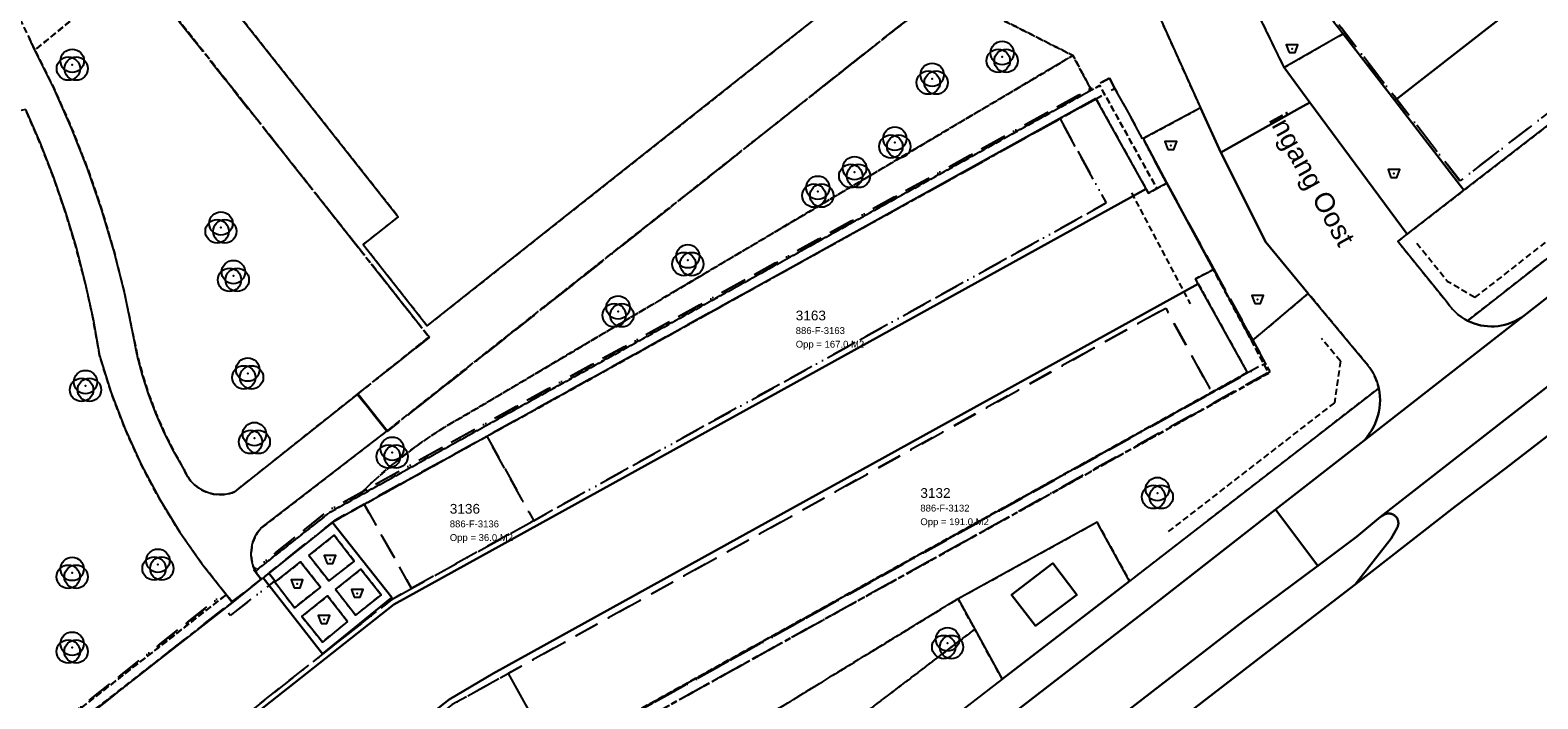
# Model space of a CAD drawing. Header units: millimetres. Extents: x 147731170 to 148246816, y 410327848 to 410827848.
# Tile 20 of 79: x 147777500 to 147854960, y 410634405 to 410668735. Entities that reach past the tile are written whole.
import ezdxf
from ezdxf.enums import TextEntityAlignment as Align

# ---------------------------------------------------------------- set-up
doc = ezdxf.new("R2010")
doc.units = ezdxf.units.MM
doc.header["$LTSCALE"] = 100
doc.linetypes.add('BORDER', pattern=[44.45, 12.7, -6.35, 12.7, -6.35, 0, -6.35])
doc.linetypes.add('HIDDEN2', pattern=[4.7625, 3.175, -1.5875])
for name, color, linetype in [('ADRES_STRAATNAAM', 7, 'Continuous'), ('BAK', 14, 'Continuous'), ('BEGROEIDTERREINDEEL', 3, 'HIDDEN2'), ('KADASTRALE_CODE', 7, 'Continuous'), ('KADASTRALE_OPPERVLAK', 7, 'Continuous'), ('ONBEGROEIDTERREINDEEL', 15, 'HIDDEN2'), ('ONDERSTEUNENDWEGDEEL', 7, 'Continuous'), ('OVERIGBOUWWERK', 7, 'Continuous'), ('PAND', 240, 'Continuous'), ('PERCEEL', 210, 'BORDER'), ('PERCEELNUMMER', 7, 'Continuous'), ('SCHEIDING', 14, 'HIDDEN2'), ('VEGETATIEOBJECT', 92, 'Continuous'), ('WEGDEEL', 8, 'Continuous')]:
    doc.layers.add(name, color=color, linetype=linetype)
doc.styles.get("Standard").update_dxf_attribs({"font": 'arial.ttf'})

# ---------------------------------------------------------------- blocks, each defined once
blk = doc.blocks.new('BAK')
at = {"flags": 128}
blk.add_lwpolyline([(-150, -200), (150, -200), (300, 200), (-300, 200), (-150, -200)], dxfattribs=at)
blk.add_point((0, 0))
blk = doc.blocks.new('VEGETATIEOBJECT')
for centre in [(0, 200), (-200, -200), (200, -200)]:
    blk.add_circle(centre, 600)
blk.add_point((0, 0))

msp = doc.modelspace()

# ---------------------------------------------------------------- linework, layer by layer
at = {"layer": 'BEGROEIDTERREINDEEL', "flags": 128}
for points in [[(147834743, 410702547), (147834273, 410701991), (147833830, 410701412), (147833418, 410700811), (147833035, 410700191), (147832684, 410699553), (147832364, 410698898), (147832078, 410698228), (147831718, 410697373), (147831418, 410696494), (147831181, 410695598), (147831006, 410694686), (147830896, 410693765), (147830850, 410692838), (147830868, 410691910), (147830952, 410690986), (147831099, 410690070), (147831310, 410689166), (147831583, 410688280), (147831918, 410687414), (147832312, 410686574), (147838182, 410674538), (147841919, 410666818), (147844951, 410668553), (147844442, 410669200), (147844448, 410669205), (147844909, 410669565), (147841518, 410674040), (147840921, 410673730), (147833035, 410688886), (147832696, 410689549), (147832402, 410690234), (147832154, 410690937), (147831954, 410691655), (147831803, 410692384), (147831700, 410693122), (147831647, 410693866), (147831644, 410694611), (147831691, 410695354), (147831787, 410696093), (147831933, 410696824), (147832127, 410697543), (147832369, 410698248), (147832657, 410698935), (147832991, 410699602), (147833368, 410700244), (147833788, 410700860), (147834247, 410701446), (147834745, 410702001), (147835279, 410702520), (147835847, 410703003), (147836445, 410703447), (147837072, 410703850), (147838808, 410704767), (147840596, 410705579), (147842429, 410706281), (147844301, 410706871), (147846205, 410707348), (147848135, 410707710), (147850083, 410707955), (147856142, 410708788), (147856077, 410709181), (147854277, 410709044), (147852482, 410708863), (147850691, 410708639), (147848905, 410708373), (147847127, 410708063), (147845357, 410707711), (147843596, 410707316), (147842724, 410707162), (147841862, 410706956), (147841015, 410706698), (147840185, 410706390), (147839374, 410706032), (147838587, 410705626), (147837826, 410705173), (147837094, 410704675), (147836393, 410704134), (147835726, 410703551), (147835095, 410702929), (147835044, 410702875), (147834993, 410702821), (147834943, 410702767), (147834892, 410702712), (147834842, 410702657), (147834793, 410702602), (147834743, 410702547)], [(147797166, 410683229), (147807863, 410691688), (147824470, 410670767), (147831076, 410667434), (147831568, 410666512), (147832022, 410665662), (147832453, 410665900), (147835391, 410660603), (147835906, 410660879), (147834677, 410663168), (147837633, 410664755), (147825044, 410692702), (147824749, 410693174), (147824424, 410693625), (147824070, 410694054), (147823689, 410694459), (147823282, 410694837), (147822850, 410695188), (147822396, 410695510), (147821923, 410695801), (147821430, 410696060), (147820922, 410696286), (147820401, 410696479), (147819867, 410696636), (147819325, 410696758), (147818775, 410696844), (147818221, 410696893), (147817665, 410696906), (147817110, 410696882), (147816557, 410696822), (147816009, 410696725), (147803423, 410693211), (147802278, 410692838), (147801141, 410692439), (147800014, 410692015), (147798896, 410691565), (147797789, 410691090), (147796693, 410690590), (147795609, 410690065), (147795462, 410689978), (147795321, 410689881), (147795186, 410689775), (147795059, 410689660), (147794940, 410689537), (147794830, 410689406), (147794728, 410689269), (147794636, 410689124), (147794554, 410688974), (147794482, 410688819), (147794420, 410688659), (147794370, 410688495), (147794330, 410688329), (147794302, 410688160), (147794285, 410687990), (147794280, 410687819), (147794286, 410687648), (147794303, 410687477), (147794332, 410687309), (147794372, 410687142), (147794423, 410686979), (147794485, 410686819), (147794557, 410686664), (147795683, 410685107), (147797166, 410683229)], [(147782966, 410671986), (147793701, 410680479), (147792201, 410682401), (147791915, 410682782), (147791615, 410683151), (147791301, 410683508), (147790973, 410683853), (147790632, 410684185), (147790279, 410684503), (147789913, 410684808), (147789752, 410684931), (147789582, 410685042), (147789405, 410685141), (147789221, 410685226), (147789032, 410685298), (147788837, 410685356), (147788639, 410685399), (147788439, 410685429), (147788237, 410685443), (147788034, 410685444), (147787832, 410685429), (147787631, 410685400), (147787433, 410685356), (147785299, 410684382), (147783132, 410683484), (147780934, 410682664), (147778709, 410681922), (147776458, 410681260), (147774186, 410680679), (147771894, 410680178), (147771817, 410680055), (147771749, 410679927), (147771689, 410679794), (147771638, 410679658), (147771597, 410679519), (147771565, 410679377), (147771543, 410679234), (147771530, 410679089), (147771527, 410678944), (147771533, 410678799), (147771550, 410678655), (147771576, 410678512), (147771611, 410678371), (147771656, 410678233), (147771710, 410678098), (147771773, 410677967), (147771845, 410677841), (147773447, 410675645), (147773825, 410675126), (147774188, 410674596), (147774534, 410674055), (147774863, 410673504), (147775176, 410672943), (147775471, 410672373), (147775749, 410671794), (147776038, 410671213), (147776325, 410670631), (147776611, 410670049), (147776896, 410669466), (147777179, 410668883), (147777461, 410668299), (147777742, 410667714), (147782966, 410671986)], [(147851352, 410653818), (147863910, 410663645), (147864507, 410664064), (147865073, 410664525), (147865605, 410665026), (147866099, 410665563), (147866553, 410666134), (147866965, 410666737), (147867333, 410667367), (147871920, 410676545), (147851159, 410660514), (147848239, 410658260), (147847764, 410657893), (147850323, 410654730), (147850439, 410654569), (147850567, 410654417), (147850706, 410654275), (147850855, 410654144), (147851012, 410654023), (147851178, 410653914), (147851352, 410653818)], [(147794341, 410650066), (147797992, 410652980), (147782966, 410671986), (147777742, 410667714), (147778730, 410665728), (147779632, 410663702), (147780445, 410661639), (147781169, 410659542), (147781801, 410657416), (147782340, 410655265), (147782786, 410653092), (147783005, 410652052), (147783278, 410651025), (147783603, 410650014), (147783980, 410649020), (147784408, 410648048), (147784885, 410647098), (147785411, 410646175), (147785464, 410646048), (147785525, 410645925), (147785595, 410645807), (147785672, 410645694), (147785758, 410645586), (147785850, 410645485), (147785950, 410645390), (147786056, 410645302), (147786167, 410645222), (147786284, 410645150), (147786406, 410645086), (147786531, 410645031), (147786661, 410644984), (147786793, 410644947), (147786927, 410644919), (147787063, 410644900), (147787200, 410644891), (147787338, 410644891), (147787475, 410644901), (147787611, 410644920), (147787745, 410644948), (147787877, 410644986), (147788006, 410645033), (147794300, 410650033), (147794341, 410650066)], [(147824470, 410670767), (147795844, 410648167), (147795819, 410648147), (147789355, 410643160), (147789267, 410643054), (147789186, 410642942), (147789113, 410642824), (147789049, 410642701), (147788994, 410642575), (147788948, 410642444), (147788911, 410642311), (147788884, 410642176), (147788866, 410642038), (147788858, 410641900), (147788860, 410641762), (147788872, 410641624), (147788894, 410641488), (147788925, 410641353), (147788965, 410641221), (147789015, 410641092), (147789074, 410640967), (147792902, 410643983), (147794260, 410644736), (147795007, 410645462), (147795785, 410646156), (147796592, 410646816), (147797426, 410647441), (147798286, 410648029), (147799171, 410648581), (147800078, 410649094), (147831076, 410667434), (147824470, 410670767)], [(147831568, 410666512), (147831076, 410667434), (147800078, 410649094), (147799171, 410648581), (147798286, 410648029), (147797426, 410647441), (147796592, 410646816), (147795785, 410646156), (147795007, 410645462), (147794260, 410644736), (147801181, 410648571), (147832022, 410665662), (147831568, 410666512)], [(147793179, 410643565), (147832258, 410665221), (147834831, 410660589), (147834954, 410660368), (147835391, 410660603), (147832453, 410665900), (147832022, 410665662), (147801181, 410648571), (147794260, 410644736), (147792902, 410643983), (147789074, 410640967), (147789109, 410640902), (147789147, 410640838), (147789188, 410640775), (147789230, 410640714), (147789275, 410640655), (147789322, 410640598), (147789371, 410640542), (147789467, 410640618), (147793037, 410643452), (147793179, 410643565)], [(147777257, 410664665), (147773847, 410663906), (147773987, 410663820), (147774121, 410663725), (147774248, 410663622), (147774368, 410663510), (147774480, 410663390), (147774585, 410663263), (147774680, 410663130), (147774766, 410662990), (147774843, 410662845), (147774910, 410662695), (147774967, 410662541), (147775013, 410662384), (147775049, 410662224), (147775074, 410662061), (147775088, 410661898), (147776146, 410632276), (147776058, 410631949), (147775948, 410631630), (147775816, 410631318), (147775663, 410631017), (147775489, 410630727), (147775295, 410630450), (147775083, 410630187), (147774852, 410629939), (147774606, 410629708), (147774343, 410629495), (147774067, 410629300), (147773777, 410629125), (147773476, 410628971), (147773165, 410628838), (147772846, 410628727), (147758665, 410628355), (147745726, 410627962), (147745443, 410628048), (147745167, 410628151), (147744898, 410628273), (147744637, 410628413), (147744387, 410628569), (147744147, 410628742), (147743919, 410628930), (147743704, 410629132), (147743503, 410629349), (147743316, 410629578), (147743146, 410629819), (147742991, 410630071), (147742853, 410630332), (147742733, 410630602), (147742631, 410630879), (147742547, 410631162), (147742483, 410631450), (147742437, 410631742), (147742411, 410632037), (147742404, 410632332), (147742417, 410632627), (147741201, 410660660), (147739844, 410661355), (147739418, 410660091), (147738906, 410658858), (147738312, 410657664), (147737638, 410656512), (147736886, 410655410), (147736061, 410654361), (147735166, 410653371), (147734206, 410652445), (147733185, 410651586), (147732201, 410650821), (147731816, 410650507), (147731816, 410627363), (147751932, 410611342), (147751625, 410611736), (147787578, 410639753), (147786333, 410641319), (147785187, 410642958), (147784143, 410644665), (147783205, 410646432), (147782377, 410648254), (147781663, 410650122), (147781064, 410652031), (147780735, 410653893), (147780334, 410655741), (147779860, 410657571), (147779315, 410659382), (147778698, 410661169), (147778012, 410662931), (147777257, 410664665)], [(147802303, 410630252), (147765215, 410601098), (147765551, 410600667), (147771006, 410604955), (147802589, 410629782), (147841131, 410651131), (147840258, 410652772), (147838289, 410656440), (147837374, 410655964), (147837511, 410655717), (147840035, 410651152), (147802303, 410630252)], [(147832311, 410643478), (147832496, 410643143), (147833985, 410640443), (147846783, 410650353), (147846740, 410650527), (147846686, 410650698), (147846621, 410650865), (147846547, 410651028), (147846463, 410651187), (147846369, 410651339), (147846266, 410651486), (147846155, 410651627), (147846035, 410651760), (147843163, 410655222), (147840258, 410652772), (147841131, 410651131), (147802589, 410629782), (147771006, 410604955), (147797977, 410622919), (147825172, 410639543), (147832311, 410643478)], [(147751932, 410611342), (147787904, 410639374), (147787857, 410639428), (147787810, 410639482), (147787764, 410639536), (147787717, 410639590), (147787671, 410639644), (147787624, 410639699), (147787578, 410639753), (147751625, 410611736), (147751932, 410611342)], [(147762020, 410588901), (147762790, 410588065), (147767885, 410593175), (147799891, 410618082), (147826033, 410637979), (147825172, 410639543), (147797977, 410622919), (147771006, 410604955), (147765551, 410600667), (147759997, 410596203), (147764965, 410591170), (147762020, 410588901)], [(147762790, 410588065), (147763370, 410587480), (147764096, 410586564), (147797635, 410612429), (147827447, 410635413), (147826033, 410637979), (147799891, 410618082), (147767885, 410593175), (147762790, 410588065)]]:
    msp.add_lwpolyline(points, dxfattribs=at)
at = {"layer": 'ONBEGROEIDTERREINDEEL', "flags": 128}
for points in [[(147812170, 410682112), (147817270, 410675669), (147819075, 410677085), (147822379, 410672917), (147815178, 410667224), (147805091, 410659249), (147797897, 410653562), (147797892, 410653558), (147794606, 410657726), (147796412, 410659150), (147791386, 410665506), (147785671, 410672734), (147789853, 410676017), (147789854, 410676015), (147791262, 410674218), (147795796, 410677792), (147793701, 410680479), (147782966, 410671986), (147797992, 410652980), (147794341, 410650066), (147795844, 410648167), (147824470, 410670767), (147807863, 410691688), (147797166, 410683229), (147799281, 410680552), (147803804, 410684135), (147802372, 410685947), (147806532, 410689235), (147806535, 410689232), (147812170, 410682112)], [(147791819, 410641765), (147792848, 410640457), (147794153, 410641477), (147793120, 410642801), (147791819, 410641765)], [(147790077, 410640400), (147791082, 410639083), (147792423, 410640135), (147791393, 410641435), (147790077, 410640400)], [(147793192, 410640022), (147794223, 410638701), (147795531, 410639741), (147794491, 410641063), (147793192, 410640022)], [(147793807, 410638368), (147792782, 410639689), (147791454, 410638633), (147792518, 410637319), (147793807, 410638368)]]:
    msp.add_lwpolyline(points, dxfattribs=at)
at = {"layer": 'ONDERSTEUNENDWEGDEEL', "flags": 128}
for points in [[(147841079, 410636817), (147845570, 410640278), (147847424, 410642632), (147847736, 410643189), (147847751, 410643219), (147847764, 410643250), (147847774, 410643282), (147847783, 410643315), (147847789, 410643348), (147847793, 410643381), (147847795, 410643415), (147847794, 410643449), (147847791, 410643482), (147847786, 410643516), (147847779, 410643548), (147847770, 410643581), (147847758, 410643612), (147847744, 410643643), (147847728, 410643673), (147847711, 410643701), (147847691, 410643729), (147847669, 410643755), (147847646, 410643779), (147847622, 410643802), (147847595, 410643823), (147847568, 410643842), (147847539, 410643860), (147847509, 410643875), (147847478, 410643888), (147847446, 410643900), (147847414, 410643909), (147847381, 410643916), (147847347, 410643920), (147847314, 410643922), (147847280, 410643923), (147847247, 410643920), (147847213, 410643916), (147847180, 410643909), (147847148, 410643900), (147847116, 410643889), (147847085, 410643876), (147846873, 410643745), (147845646, 410642729), (147843655, 410641240), (147839858, 410638402), (147763798, 410579679)], [(147772353, 410583860), (147793986, 410600529), (147814661, 410616460), (147825400, 410624736), (147841079, 410636817)]]:
    msp.add_lwpolyline(points, dxfattribs=at)
at = {"layer": 'OVERIGBOUWWERK', "flags": 128}
msp.add_lwpolyline([(147830042, 410641362), (147827912, 410639741), (147829144, 410638149), (147831280, 410639739), (147830042, 410641362)], dxfattribs=at)
at = {"layer": 'PAND', "flags": 128}
msp.add_lwpolyline([(147815178, 410667224), (147822379, 410672917), (147819075, 410677085), (147817270, 410675669), (147812170, 410682112), (147806535, 410689232), (147806532, 410689235), (147802372, 410685947), (147803804, 410684135), (147799281, 410680552), (147797528, 410679164), (147795796, 410677792), (147791262, 410674218), (147789854, 410676015), (147789853, 410676017), (147785671, 410672734), (147791386, 410665506), (147796412, 410659150), (147794606, 410657726), (147797892, 410653558), (147797897, 410653562), (147805091, 410659249), (147815178, 410667224)], dxfattribs=at)
at = {"layer": 'PERCEEL', "flags": 128}
for points in [[(147832440, 410692572), (147832457, 410695160), (147832528, 410695578), (147832892, 410697725), (147834212, 410699978), (147835870, 410701966), (147837848, 410703617), (147840204, 410704720), (147842579, 410705715), (147845042, 410706482), (147847582, 410707000), (147854920, 410708193), (147857329, 410708584), (147859987, 410708692), (147862539, 410708608), (147865422, 410708276), (147865631, 410708252), (147865659, 410708249), (147865646, 410708266), (147865475, 410708486), (147869187, 410708314), (147875106, 410708015), (147880680, 410707860), (147886271, 410708117), (147891020, 410708631), (147896722, 410709522), (147900982, 410710382), (147911555, 410713044), (147912711, 410708640), (147912388, 410708397), (147910122, 410706694), (147883047, 410685778), (147882921, 410685680), (147872694, 410677780), (147871642, 410676967), (147851722, 410661579), (147850962, 410660992), (147844568, 410669231), (147844699, 410669309), (147844951, 410669504), (147841541, 410673971), (147841485, 410674045), (147834330, 410687741), (147833163, 410690061), (147832440, 410692572)], [(147792202, 410682364), (147792021, 410682218), (147793529, 410680285), (147782956, 410671958), (147798014, 410652970), (147794301, 410650048), (147795849, 410648135), (147824443, 410670758), (147807870, 410691680), (147802354, 410687310), (147802486, 410687099), (147801889, 410686596), (147801720, 410686777), (147797362, 410683357), (147795852, 410685269), (147795667, 410685126), (147799281, 410680552), (147800659, 410678812), (147797174, 410676065), (147795796, 410677792), (147792202, 410682364)], [(147782956, 410671958), (147793529, 410680285), (147792021, 410682218), (147792202, 410682364), (147795796, 410677792), (147797174, 410676065), (147800659, 410678812), (147799281, 410680552), (147795667, 410685126), (147795852, 410685269), (147797362, 410683357), (147801720, 410686777), (147801889, 410686596), (147802486, 410687099), (147802354, 410687310), (147807870, 410691680), (147824443, 410670758), (147795849, 410648135), (147794301, 410650048), (147798014, 410652970), (147782956, 410671958)], [(147841541, 410673971), (147844951, 410669504), (147844699, 410669309), (147844568, 410669231), (147850962, 410660992), (147851722, 410661579), (147871642, 410676967), (147868618, 410680834), (147864740, 410685637), (147861696, 410689522), (147841541, 410673971)], [(147731816, 410605103), (147751500, 410589488), (147765497, 410600668), (147802610, 410629788), (147841203, 410651204), (147840963, 410651642), (147838221, 410650121), (147804463, 410631388), (147802333, 410630206), (147765188, 410601061), (147752189, 410590678), (147751786, 410591020), (147751352, 410590690), (147731816, 410606188), (147731816, 410612574), (147744943, 410602174), (147748692, 410606956), (147748186, 410607312), (147731816, 410620312), (147731816, 410626663), (147751811, 410610862), (147787454, 410639047), (147787481, 410639068), (147787779, 410638681), (147790078, 410640462), (147789761, 410640864), (147789797, 410640893), (147793167, 410643582), (147794656, 410644406), (147800955, 410647891), (147830416, 410664189), (147832297, 410665230), (147833233, 410665748), (147832945, 410666274), (147792832, 410644082), (147788998, 410641023), (147789373, 410640548), (147787869, 410639383), (147787507, 410639854), (147752091, 410611849), (147731816, 410627936), (147731816, 410605103)], [(147731816, 410627936), (147752091, 410611849), (147787507, 410639854), (147787869, 410639383), (147789373, 410640548), (147788998, 410641023), (147792832, 410644082), (147832945, 410666274), (147833233, 410665748), (147840963, 410651642), (147841203, 410651204), (147802610, 410629788), (147765497, 410600668), (147751500, 410589488), (147731816, 410605103), (147731816, 410627936)], [(147830416, 410664189), (147832784, 410659862), (147803369, 410643550), (147797091, 410640068), (147796057, 410639495), (147754499, 410606602), (147754021, 410606296), (147753508, 410606053), (147752968, 410605877), (147752411, 410605770), (147751844, 410605735), (147751278, 410605771), (147750720, 410605879), (147750181, 410606056), (147749668, 410606299), (147749190, 410606606), (147748692, 410606956), (147744943, 410602174), (147751744, 410596786), (147799186, 410634109), (147802063, 410635707), (147835843, 410654464), (147838221, 410650121), (147840963, 410651642), (147833233, 410665748), (147832297, 410665230), (147830416, 410664189)], [(147800955, 410647891), (147803369, 410643550), (147832784, 410659862), (147830416, 410664189), (147800955, 410647891)], [(147802063, 410635707), (147804463, 410631388), (147838221, 410650121), (147835843, 410654464), (147802063, 410635707)], [(147794656, 410644406), (147797091, 410640068), (147803369, 410643550), (147800955, 410647891), (147794656, 410644406)], [(147797091, 410640068), (147794656, 410644406), (147793167, 410643582), (147789797, 410640893), (147789761, 410640864), (147790078, 410640462), (147787779, 410638681), (147787481, 410639068), (147787454, 410639047), (147751811, 410610862), (147731816, 410626663), (147731816, 410620312), (147748186, 410607312), (147748692, 410606956), (147749190, 410606606), (147749668, 410606299), (147750181, 410606056), (147750720, 410605879), (147751278, 410605771), (147751844, 410605735), (147752411, 410605770), (147752968, 410605877), (147753508, 410606053), (147754021, 410606296), (147754499, 410606602), (147796057, 410639495), (147797091, 410640068)], [(147731816, 410606188), (147751352, 410590690), (147751786, 410591020), (147752189, 410590678), (147765188, 410601061), (147802333, 410630206), (147804463, 410631388), (147802063, 410635707), (147799186, 410634109), (147751744, 410596786), (147744943, 410602174), (147731816, 410612574), (147731816, 410606188)]]:
    msp.add_lwpolyline(points, dxfattribs=at)
at = {"layer": 'SCHEIDING', "flags": 128}
for points in [[(147851159, 410660514), (147871920, 410676545)], [(147794341, 410650066), (147797992, 410652980), (147782966, 410671986)], [(147824470, 410670767), (147795844, 410648167)], [(147851730, 410655003), (147863529, 410664232)], [(147834087, 410660381), (147837099, 410654682)], [(147848239, 410658260), (147851159, 410660514)], [(147847764, 410657893), (147848239, 410658260)], [(147848737, 410657804), (147850340, 410655822)], [(147851730, 410655003), (147850340, 410655822)], [(147844813, 410651739), (147843844, 410652908)], [(147844813, 410651739), (147844506, 410649603)], [(147794300, 410650033), (147794341, 410650066)], [(147844506, 410649603), (147835860, 410642908)], [(147795844, 410648167), (147795819, 410648147)]]:
    msp.add_lwpolyline(points, dxfattribs=at)
at = {"layer": 'WEGDEEL', "flags": 128}
for points in [[(147825044, 410692702), (147837633, 410664755), (147838668, 410662457), (147842713, 410664732), (147843240, 410665029), (147841919, 410666818), (147838182, 410674538)], [(147844951, 410668553), (147847605, 410665116), (147878432, 410689137), (147875245, 410693204), (147844909, 410669565), (147844448, 410669205), (147844442, 410669200), (147844951, 410668553)], [(147851159, 410660514), (147871920, 410676545), (147880750, 410683364), (147882121, 410684423), (147878432, 410689137), (147847605, 410665116), (147851159, 410660514)], [(147843240, 410665029), (147848239, 410658260), (147851159, 410660514), (147847605, 410665116), (147844951, 410668553), (147841919, 410666818), (147843240, 410665029)], [(147777257, 410664665), (147778012, 410662931), (147778698, 410661169), (147779315, 410659382), (147779860, 410657571), (147780334, 410655741), (147780735, 410653893), (147781064, 410652031), (147781663, 410650122), (147782377, 410648254), (147783205, 410646432), (147784143, 410644665), (147785187, 410642958), (147786333, 410641319), (147787578, 410639753), (147787624, 410639699), (147787671, 410639644), (147787717, 410639590), (147787764, 410639536), (147787810, 410639482), (147787857, 410639428), (147787904, 410639374), (147789371, 410640542), (147789322, 410640598), (147789275, 410640655), (147789230, 410640714), (147789188, 410640775), (147789147, 410640838), (147789109, 410640902), (147789074, 410640967), (147789015, 410641092), (147788965, 410641221), (147788925, 410641353), (147788894, 410641488), (147788872, 410641624), (147788860, 410641762), (147788858, 410641900), (147788866, 410642038), (147788884, 410642176), (147788911, 410642311), (147788948, 410642444), (147788994, 410642575), (147789049, 410642701), (147789113, 410642824), (147789186, 410642942), (147789267, 410643054), (147789355, 410643160), (147795819, 410648147), (147795844, 410648167), (147794341, 410650066), (147794300, 410650033), (147788006, 410645033), (147787877, 410644986), (147787745, 410644948), (147787611, 410644920), (147787475, 410644901), (147787338, 410644891), (147787200, 410644891), (147787063, 410644900), (147786927, 410644919), (147786793, 410644947), (147786661, 410644984), (147786531, 410645031), (147786406, 410645086), (147786284, 410645150), (147786167, 410645222), (147786056, 410645302), (147785950, 410645390), (147785850, 410645485), (147785758, 410645586), (147785672, 410645694), (147785595, 410645807), (147785525, 410645925), (147785464, 410646048), (147785411, 410646175), (147784885, 410647098), (147784408, 410648048), (147783980, 410649020), (147783603, 410650014), (147783278, 410651025), (147783005, 410652052), (147782786, 410653092), (147782340, 410655265), (147781801, 410657416), (147781169, 410659542), (147780445, 410661639), (147779632, 410663702), (147778730, 410665728), (147777742, 410667714), (147777461, 410668299)], [(147832258, 410665221), (147793179, 410643565), (147793037, 410643452), (147796077, 410639604), (147792524, 410636710), (147789467, 410640618), (147789371, 410640542), (147787904, 410639374), (147751932, 410611342)], [(147754486, 410606377), (147796190, 410639249), (147834831, 410660589), (147832258, 410665221)], [(147840988, 410657843), (147838668, 410662457), (147837633, 410664755), (147834677, 410663168), (147835906, 410660879), (147838289, 410656440), (147840258, 410652772), (147843163, 410655222), (147840988, 410657843)], [(147845889, 410647550), (147854232, 410654076), (147854086, 410653972), (147853933, 410653879), (147853774, 410653795), (147853610, 410653722), (147853442, 410653660), (147853270, 410653610), (147853095, 410653570), (147852918, 410653543), (147852740, 410653527), (147852560, 410653522), (147852381, 410653530), (147852203, 410653549), (147852027, 410653580), (147851852, 410653623), (147851681, 410653677), (147851514, 410653742), (147851352, 410653818), (147851178, 410653914), (147851012, 410654023), (147850855, 410654144), (147850706, 410654275), (147850567, 410654417), (147850439, 410654569), (147850323, 410654730), (147847764, 410657893), (147848239, 410658260), (147843240, 410665029), (147842713, 410664732), (147838668, 410662457), (147840988, 410657843), (147843163, 410655222), (147846035, 410651760), (147846155, 410651627), (147846266, 410651486), (147846369, 410651339), (147846463, 410651187), (147846547, 410651028), (147846621, 410650865), (147846686, 410650698), (147846740, 410650527), (147846783, 410650353), (147846820, 410650151), (147846842, 410649947), (147846851, 410649742), (147846845, 410649536), (147846824, 410649332), (147846790, 410649130), (147846741, 410648930), (147846679, 410648734), (147846603, 410648544), (147846514, 410648359), (147846412, 410648180), (147846298, 410648009), (147846173, 410647847), (147846036, 410647693), (147845889, 410647550)], [(147863910, 410663645), (147851352, 410653818)], [(147751701, 410597124), (147799026, 410634378), (147801289, 410635702), (147837511, 410655717), (147837374, 410655964), (147838289, 410656440), (147835906, 410660879), (147835391, 410660603), (147834954, 410660368), (147834831, 410660589), (147796190, 410639249), (147754486, 410606377)], [(147854232, 410654076), (147845889, 410647550), (147841490, 410644123), (147843655, 410641240), (147845646, 410642729), (147846873, 410643745), (147853266, 410648733), (147857603, 410652099), (147860583, 410654412), (147858314, 410657249), (147854232, 410654076)], [(147851352, 410653818), (147851514, 410653742), (147851681, 410653677), (147851852, 410653623), (147852027, 410653580), (147852203, 410653549), (147852381, 410653530), (147852560, 410653522), (147852740, 410653527), (147852918, 410653543), (147853095, 410653570), (147853270, 410653610), (147853442, 410653660), (147853610, 410653722), (147853774, 410653795), (147853933, 410653879), (147854086, 410653972), (147854232, 410654076), (147858314, 410657249)], [(147751701, 410597124), (147745085, 410602355), (147741889, 410598160), (147751783, 410590306), (147765215, 410601098), (147802303, 410630252), (147840035, 410651152), (147837511, 410655717), (147801289, 410635702), (147799026, 410634378), (147751701, 410597124)], [(147857603, 410652099), (147853266, 410648733), (147846873, 410643745), (147847085, 410643876), (147847116, 410643889), (147847148, 410643900), (147847180, 410643909), (147847213, 410643916), (147847247, 410643920), (147847280, 410643923), (147847314, 410643922), (147847347, 410643920), (147847381, 410643916), (147847414, 410643909), (147847446, 410643900), (147847478, 410643888), (147847509, 410643875), (147847539, 410643860), (147847568, 410643842), (147847595, 410643823), (147847622, 410643802), (147847646, 410643779), (147847669, 410643755), (147847691, 410643729), (147847711, 410643701), (147847728, 410643673), (147847744, 410643643), (147847758, 410643612), (147847770, 410643581), (147847779, 410643548), (147847786, 410643516), (147847791, 410643482), (147847794, 410643449), (147847795, 410643415), (147847793, 410643381), (147847789, 410643348), (147847783, 410643315), (147847774, 410643282), (147847764, 410643250), (147847751, 410643219), (147847736, 410643189), (147847424, 410642632), (147845570, 410640278), (147848150, 410642279)], [(147860394, 410651701), (147853314, 410646245), (147850708, 410644272), (147848150, 410642279), (147845570, 410640278)], [(147848150, 410642279), (147850708, 410644272), (147853314, 410646245), (147860394, 410651701)], [(147761070, 410582019), (147833463, 410637877), (147834821, 410638927), (147841490, 410644123), (147845889, 410647550), (147846036, 410647693), (147846173, 410647847), (147846298, 410648009), (147846412, 410648180), (147846514, 410648359), (147846603, 410648544), (147846679, 410648734), (147846741, 410648930), (147846790, 410649130), (147846824, 410649332), (147846845, 410649536), (147846851, 410649742), (147846842, 410649947), (147846820, 410650151), (147846783, 410650353), (147833985, 410640443), (147827447, 410635413), (147797635, 410612429), (147764096, 410586564)], [(147763798, 410579679), (147839858, 410638402), (147843655, 410641240), (147841490, 410644123), (147834821, 410638927), (147833463, 410637877), (147761070, 410582019), (147763798, 410579679)], [(147793037, 410643452), (147789467, 410640618), (147792524, 410636710), (147796077, 410639604), (147793037, 410643452)], [(147832496, 410643143), (147832311, 410643478), (147825172, 410639543), (147826033, 410637979), (147827447, 410635413), (147833985, 410640443), (147832496, 410643143)], [(147791819, 410641765), (147793120, 410642801), (147794153, 410641477), (147792848, 410640457), (147791819, 410641765)], [(147790077, 410640400), (147791393, 410641435), (147792423, 410640135), (147791082, 410639083), (147790077, 410640400)], [(147830042, 410641362), (147831280, 410639739), (147829144, 410638149), (147827912, 410639741), (147830042, 410641362)], [(147793192, 410640022), (147794491, 410641063), (147795531, 410639741), (147794223, 410638701), (147793192, 410640022)], [(147845570, 410640278), (147841079, 410636817), (147825400, 410624736), (147814661, 410616460), (147793986, 410600529), (147772353, 410583860)], [(147793807, 410638368), (147792518, 410637319), (147791454, 410638633), (147792782, 410639689), (147793807, 410638368)]]:
    msp.add_lwpolyline(points, dxfattribs=at)

# ---------------------------------------------------------------- block references
at = {"layer": 'BAK'}
for p in [(147842336, 410667785), (147836104, 410662815), (147847564, 410661376), (147840563, 410654908), (147792907, 410641558), (147791214, 410640312), (147794303, 410639821), (147792599, 410638480)]:
    msp.add_blockref('BAK', p, dxfattribs=at)
at = {"layer": 'VEGETATIEOBJECT'}
for p in [(147779662, 410666961), (147827440, 410667363), (147823843, 410666243), (147821924, 410662964), (147819856, 410661452), (147817967, 410660444), (147787303, 410658608), (147811291, 410656925), (147787942, 410656117), (147807704, 410654299), (147788679, 410651109), (147780342, 410650469), (147789021, 410647796), (147796101, 410647047), (147835413, 410644972), (147779656, 410640872), (147784065, 410641295), (147779656, 410637033), (147824634, 410637263)]:
    msp.add_blockref('VEGETATIEOBJECT', p, dxfattribs=at)

# ---------------------------------------------------------------- texts
at = {"layer": 'ADRES_STRAATNAAM'}
msp.add_text('ingang Oost', height=1000, rotation=-61.1, dxfattribs=at).set_placement((147842928, 410660834), align=Align.CENTER)
at = {"layer": 'KADASTRALE_CODE'}
for s, p in [('886-F-3163', (147816832, 410653137)), ('886-F-3132', (147823235, 410644022)), ('886-F-3136', (147799059, 410643211))]:
    msp.add_text(s, height=350, dxfattribs=at).set_placement(p)
at = {"layer": 'KADASTRALE_OPPERVLAK'}
for s, p in [('Opp = 167.0 M2', (147816832, 410652437)), ('Opp = 191.0 M2', (147823235, 410643322)), ('Opp = 36.0 M2', (147799059, 410642511))]:
    msp.add_text(s, height=350, dxfattribs=at).set_placement(p)
at = {"layer": 'PERCEELNUMMER'}
for s, p in [('3163', (147816832, 410653837)), ('3132', (147823235, 410644722)), ('3136', (147799059, 410643911))]:
    msp.add_text(s, height=500, dxfattribs=at).set_placement(p)

doc.saveas('drawing.dxf')
